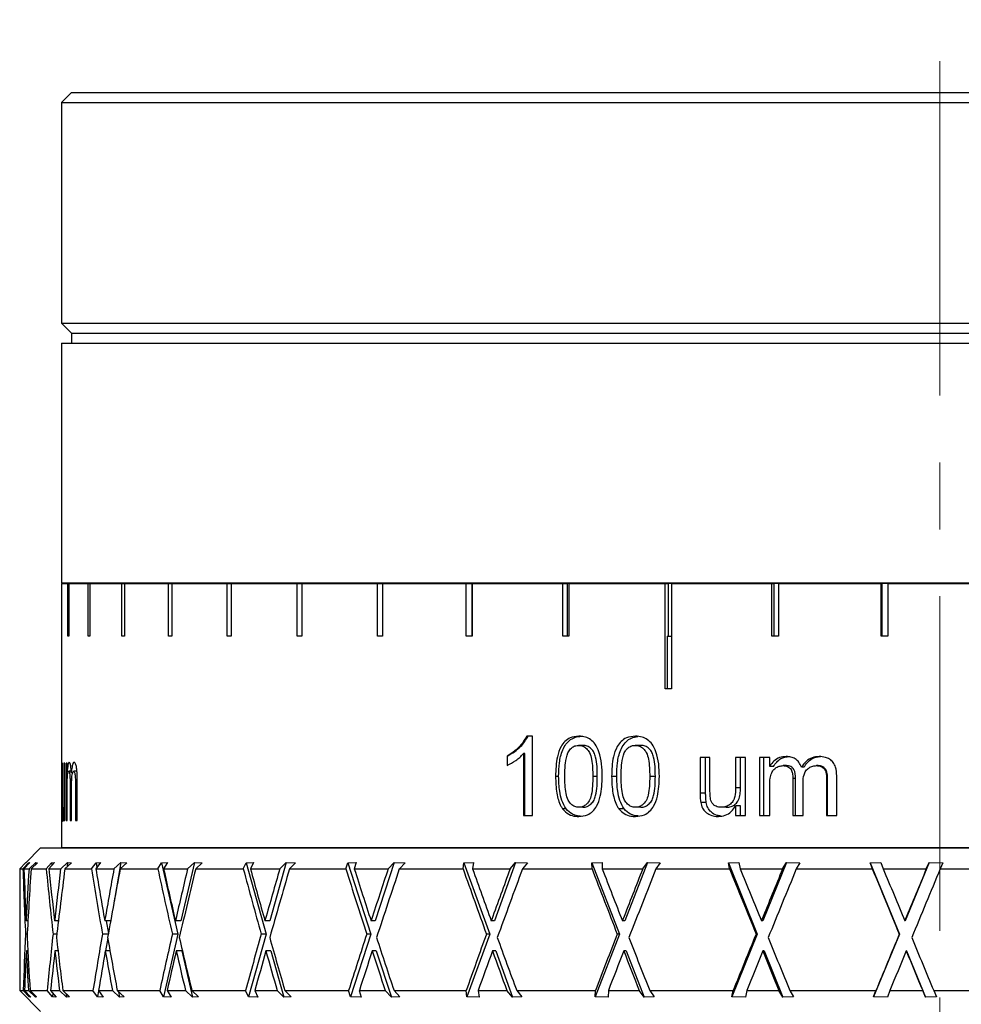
# Model space of a CAD drawing. Header units: inches. Extents: x 1.1 to 18.8, y 2.6 to 15.5.
# Tile 10 of 12: x 16.1 to 17.5, y 8.7 to 10.2. Entities that reach past the tile are written whole.
import ezdxf

# ---------------------------------------------------------------- set-up
doc = ezdxf.new("R2010")
doc.units = ezdxf.units.IN
doc.header["$MEASUREMENT"] = 0
doc.linetypes.add('CENTERX2', pattern=[0.8, 0.5, -0.1, 0.1, -0.1])
doc.layers.add('SLD-0', color=7, linetype='Continuous')

msp = doc.modelspace()

# ---------------------------------------------------------------- linework, layer by layer
at = {"color": 7, "linetype": 'Continuous', "lineweight": 25}
for p, q in [((16.1381, 10.0588), (16.1231, 10.0438)), ((16.1381, 10.0588), (18.7331, 10.0588)), ((16.1231, 10.0438), (16.1231, 9.7138)), ((16.1231, 10.0438), (18.7481, 10.0438)), ((16.1231, 9.7138), (16.1381, 9.6988)), ((16.1231, 9.7138), (18.7481, 9.7138)), ((16.1381, 9.6988), (16.1381, 9.6838)), ((16.1381, 9.6988), (18.7331, 9.6988)), ((16.1231, 9.6838), (16.1231, 9.3258)), ((16.1231, 9.6838), (18.7481, 9.6838)), ((16.1231, 9.3258), (18.7481, 9.3258)), ((16.1231, 9.3248), (16.1231, 9.1673)), ((16.1231, 9.3248), (16.1328, 9.3248)), ((16.1328, 9.246), (16.1328, 9.3248)), ((16.1328, 9.3248), (16.1341, 9.3248)), ((16.1341, 9.3248), (16.1341, 9.246)), ((16.1341, 9.3248), (16.1631, 9.3248)), ((16.1631, 9.246), (16.1631, 9.3248)), ((16.1631, 9.3248), (16.1656, 9.3248)), ((16.1656, 9.3248), (16.1656, 9.246)), ((16.1656, 9.3248), (16.2135, 9.3248)), ((16.2135, 9.246), (16.2135, 9.3248)), ((16.2135, 9.3248), (16.2171, 9.3248)), ((16.2171, 9.3248), (16.2171, 9.246)), ((16.2171, 9.3248), (16.2831, 9.3248)), ((16.2794, 9.3258), (16.2794, 9.3248)), ((16.2831, 9.246), (16.2831, 9.3248)), ((16.2831, 9.3248), (16.2879, 9.3248)), ((16.2879, 9.3248), (16.2879, 9.246)), ((16.2879, 9.3248), (16.3709, 9.3248)), ((16.3709, 9.246), (16.3709, 9.3248)), ((16.3709, 9.3248), (16.3767, 9.3248)), ((16.3767, 9.3248), (16.3767, 9.246)), ((16.3767, 9.3248), (16.4754, 9.3248)), ((16.4754, 9.246), (16.4754, 9.3248)), ((16.4754, 9.3248), (16.4823, 9.3248)), ((16.4823, 9.3248), (16.4823, 9.246)), ((16.4823, 9.3248), (16.5952, 9.3248)), ((16.5952, 9.246), (16.5952, 9.3248)), ((16.5952, 9.3248), (16.6029, 9.3248)), ((16.6029, 9.3248), (16.6029, 9.246)), ((16.6029, 9.3248), (16.7281, 9.3248)), ((16.7281, 9.246), (16.7281, 9.3248)), ((16.7281, 9.3248), (16.7362, 9.3248)), ((16.7362, 9.3248), (16.7362, 9.246)), ((16.7366, 9.3248), (16.7362, 9.3248)), ((16.7366, 9.3248), (16.7366, 9.246)), ((16.7366, 9.3248), (16.8723, 9.3248)), ((16.8723, 9.246), (16.8723, 9.3248)), ((16.8723, 9.3248), (16.8786, 9.3248)), ((16.8786, 9.3248), (16.8786, 9.246)), ((16.8813, 9.3248), (16.8786, 9.3248)), ((16.8813, 9.3248), (16.8813, 9.246)), ((16.8813, 9.3248), (17.0253, 9.3248)), ((17.0253, 9.1673), (17.0253, 9.3248)), ((17.0253, 9.3248), (17.0299, 9.3248)), ((17.0299, 9.3248), (17.0299, 9.246)), ((17.0348, 9.3248), (17.0299, 9.3248)), ((17.0348, 9.3248), (17.0348, 9.1673)), ((17.0348, 9.3248), (17.1848, 9.3248)), ((17.1848, 9.246), (17.1848, 9.3248)), ((17.1848, 9.3248), (17.1876, 9.3248)), ((17.1876, 9.3248), (17.1876, 9.246)), ((17.1946, 9.3248), (17.1876, 9.3248)), ((17.1946, 9.3248), (17.1946, 9.246)), ((17.1946, 9.3248), (17.3482, 9.3248)), ((17.3482, 9.246), (17.3482, 9.3248)), ((17.3482, 9.3248), (17.3492, 9.3248)), ((17.3492, 9.3248), (17.3492, 9.246)), ((17.3582, 9.3248), (17.3492, 9.3248)), ((17.3582, 9.3248), (17.3582, 9.246)), ((17.3582, 9.3248), (17.513, 9.3248)), ((16.1341, 9.246), (16.1328, 9.246)), ((16.1656, 9.246), (16.1631, 9.246)), ((16.2171, 9.246), (16.2135, 9.246)), ((16.2879, 9.246), (16.2831, 9.246)), ((16.3767, 9.246), (16.3709, 9.246)), ((16.4823, 9.246), (16.4754, 9.246)), ((16.6029, 9.246), (16.5952, 9.246)), ((16.7366, 9.246), (16.7281, 9.246)), ((16.8813, 9.246), (16.8723, 9.246)), ((17.0284, 9.246), (17.0284, 9.1673)), ((17.0284, 9.246), (17.0348, 9.246)), ((17.1946, 9.246), (17.1848, 9.246)), ((17.3582, 9.246), (17.3482, 9.246)), ((16.1231, 9.1673), (16.1231, 8.9298)), ((16.1231, 9.1673), (16.1231, 9.1673)), ((17.0348, 9.1673), (17.0253, 9.1673)), ((16.8272, 9.0964), (16.8184, 9.0964)), ((16.8272, 8.9779), (16.8272, 9.0964)), ((16.9021, 9.0827), (16.896, 9.0827)), ((16.9888, 9.0827), (16.9806, 9.0827)), ((16.8136, 9.0703), (16.8136, 8.9779)), ((16.8156, 9.0703), (16.8136, 9.0703)), ((16.8156, 8.9779), (16.8156, 9.0703)), ((16.1244, 9.0561), (16.1238, 9.0561)), ((16.1238, 9.0561), (16.1238, 9.0033)), ((16.1244, 9.0095), (16.1244, 9.0561)), ((16.1279, 9.0561), (16.1267, 9.0561)), ((16.1267, 9.0561), (16.1267, 9.0111)), ((16.1279, 8.9704), (16.1279, 9.0561)), ((16.1315, 9.0561), (16.1299, 9.0561)), ((16.1299, 9.0561), (16.1299, 8.9704)), ((16.1315, 9.0427), (16.1315, 9.0561)), ((16.7892, 9.0668), (16.7892, 9.0528)), ((16.7896, 9.0668), (16.7892, 9.0668)), ((16.7896, 9.0528), (16.7896, 9.0668)), ((17.0922, 9.0645), (17.0776, 9.0645)), ((17.0776, 9.0645), (17.0776, 9.0111)), ((17.0858, 9.0111), (17.0858, 9.0645)), ((17.0922, 9.0174), (17.0922, 9.0645)), ((17.1454, 9.0645), (17.1306, 9.0645)), ((17.1306, 9.0645), (17.1306, 9.019)), ((17.1378, 9.019), (17.1378, 9.0645)), ((17.1454, 8.9779), (17.1454, 9.0645)), ((17.1815, 9.0645), (17.1665, 9.0645)), ((17.1665, 9.0645), (17.1665, 8.9779)), ((17.1726, 8.9779), (17.1726, 9.0645)), ((17.1815, 9.051), (17.1815, 9.0645)), ((16.1331, 9.0427), (16.1315, 9.0427)), ((16.1376, 9.044), (16.134, 9.044)), ((16.1398, 9.0417), (16.1378, 9.0417)), ((16.1461, 9.044), (16.1413, 9.044)), ((17.1871, 9.051), (17.1815, 9.051)), ((17.2065, 9.0524), (17.2016, 9.0524)), ((17.2325, 9.05), (17.2289, 9.05)), ((17.254, 9.0524), (17.2516, 9.0524)), ((16.1359, 9.025), (16.1359, 8.9704)), ((16.1382, 9.025), (16.1359, 9.025)), ((16.1467, 8.9704), (16.1467, 9.0289)), ((16.8661, 9.0364), (16.8615, 9.0364)), ((16.9239, 9.0364), (16.9171, 9.0364)), ((16.9528, 9.0364), (16.9453, 9.0364)), ((17.0106, 9.0364), (17.0022, 9.0364)), ((17.2161, 9.0331), (17.2161, 8.9779)), ((17.2203, 9.0331), (17.2161, 9.0331)), ((17.2203, 8.9779), (17.2203, 9.0331)), ((17.2313, 8.9779), (17.2313, 9.0273)), ((17.2664, 9.0315), (17.2664, 8.9779)), ((17.268, 9.0315), (17.2664, 9.0315)), ((17.268, 8.9779), (17.268, 9.0315)), ((17.2818, 8.9779), (17.2818, 9.0371)), ((16.1279, 9.0111), (16.1267, 9.0111)), ((16.1315, 8.9704), (16.1315, 9.014)), ((16.1381, 8.9704), (16.1381, 9.0193)), ((16.1439, 9.0234), (16.1439, 8.9704)), ((16.1467, 9.0234), (16.1439, 9.0234)), ((17.0858, 9.0111), (17.0776, 9.0111)), ((17.1378, 9.019), (17.1306, 9.019)), ((17.1815, 8.9779), (17.1815, 9.022)), ((16.1244, 9.0033), (16.1238, 9.0033)), ((17.0866, 8.9975), (17.0784, 8.9975)), ((16.1279, 8.9824), (16.1253, 8.9824)), ((16.1267, 8.9844), (16.1267, 8.9704)), ((16.1279, 8.9844), (16.1267, 8.9844)), ((16.8771, 8.9878), (16.872, 8.9878)), ((16.9023, 8.9901), (16.8962, 8.9901)), ((16.9638, 8.9878), (16.956, 8.9878)), ((16.989, 8.9901), (16.9808, 8.9901)), ((17.1166, 8.9901), (17.1089, 8.9901)), ((17.1306, 8.9921), (17.1306, 8.9779)), ((17.1378, 8.9921), (17.1306, 8.9921)), ((17.1378, 8.9779), (17.1378, 8.9921)), ((16.1267, 8.9704), (16.1279, 8.9704)), ((16.1299, 8.9704), (16.1315, 8.9704)), ((16.1359, 8.9704), (16.1381, 8.9704)), ((16.1439, 8.9704), (16.1467, 8.9704)), ((16.8136, 8.9779), (16.8272, 8.9779)), ((17.1306, 8.9779), (17.1454, 8.9779)), ((17.1665, 8.9779), (17.1815, 8.9779)), ((17.2161, 8.9779), (17.2313, 8.9779)), ((17.2664, 8.9779), (17.2818, 8.9779)), ((16.0919, 8.9293), (16.0696, 8.9071)), ((16.0919, 8.9293), (18.7794, 8.9293)), ((16.1231, 8.9298), (18.7481, 8.9298)), ((16.1881, 8.9298), (16.1881, 8.9293)), ((16.0695, 8.9069), (16.0606, 8.898)), ((16.0654, 8.898), (16.074, 8.907)), ((16.076, 8.9075), (16.0669, 8.898)), ((16.0697, 8.907), (16.0695, 8.9069)), ((16.074, 8.907), (16.076, 8.9075)), ((16.074, 8.907), (16.0741, 8.9056)), ((16.0746, 8.898), (16.0846, 8.9076)), ((16.087, 8.9069), (16.0777, 8.898)), ((16.0846, 8.9076), (16.0844, 8.9044)), ((16.0846, 8.9076), (16.087, 8.9069)), ((16.1003, 8.898), (16.108, 8.907)), ((16.1125, 8.9075), (16.1043, 8.898)), ((16.108, 8.907), (16.1125, 8.9075)), ((16.108, 8.907), (16.1085, 8.9029)), ((16.1219, 8.898), (16.1322, 8.9076)), ((16.1378, 8.9069), (16.1281, 8.898)), ((16.1322, 8.9076), (16.1315, 8.9011)), ((16.1322, 8.9076), (16.1378, 8.9069)), ((16.168, 8.898), (16.1747, 8.907)), ((16.1816, 8.9075), (16.1745, 8.898)), ((16.1747, 8.907), (16.1816, 8.9075)), ((16.1747, 8.907), (16.176, 8.9)), ((16.2015, 8.898), (16.2119, 8.9076)), ((16.2119, 8.9076), (16.2018, 8.8493)), ((16.2205, 8.9069), (16.2108, 8.898)), ((16.2119, 8.9076), (16.2205, 8.9069)), ((16.267, 8.898), (16.2725, 8.907)), ((16.2725, 8.907), (16.2815, 8.9075)), ((16.2725, 8.907), (16.2971, 8.8005)), ((16.2815, 8.9075), (16.2757, 8.898)), ((16.3218, 8.9076), (16.3016, 8.8204)), ((16.3116, 8.898), (16.3218, 8.9076)), ((16.3218, 8.9076), (16.3332, 8.9069)), ((16.3332, 8.9069), (16.3237, 8.898)), ((16.3947, 8.898), (16.3989, 8.907)), ((16.3989, 8.907), (16.4099, 8.9075)), ((16.3989, 8.907), (16.4289, 8.8005)), ((16.4099, 8.9075), (16.4055, 8.898)), ((16.459, 8.9076), (16.4345, 8.8204)), ((16.4493, 8.898), (16.459, 8.9076)), ((16.459, 8.9076), (16.473, 8.9069)), ((16.473, 8.9069), (16.4639, 8.898)), ((16.5481, 8.898), (16.5508, 8.907)), ((16.5508, 8.907), (16.5635, 8.9075)), ((16.5508, 8.907), (16.5855, 8.8005)), ((16.5635, 8.9075), (16.5607, 8.898)), ((16.6203, 8.9076), (16.5919, 8.8204)), ((16.6113, 8.898), (16.6203, 8.9076)), ((16.6203, 8.9076), (16.6365, 8.9069)), ((16.6365, 8.9069), (16.628, 8.898)), ((16.7233, 8.898), (16.7245, 8.907)), ((16.7245, 8.907), (16.7387, 8.9075)), ((16.7245, 8.907), (16.763, 8.8005)), ((16.7387, 8.9075), (16.7374, 8.898)), ((16.8017, 8.9076), (16.7702, 8.8204)), ((16.7936, 8.898), (16.8017, 8.9076)), ((16.8017, 8.9076), (16.8196, 8.9069)), ((16.8196, 8.9069), (16.812, 8.898)), ((16.9157, 8.907), (16.9309, 8.9075)), ((16.9161, 8.898), (16.9157, 8.907)), ((16.9157, 8.907), (16.9571, 8.8005)), ((16.9309, 8.9075), (16.9313, 8.898)), ((16.9987, 8.9076), (16.9648, 8.8204)), ((16.9917, 8.898), (16.9987, 8.9076)), ((16.9987, 8.9076), (17.018, 8.9069)), ((17.018, 8.9069), (17.0114, 8.898)), ((17.1197, 8.907), (17.1356, 8.9075)), ((17.1216, 8.898), (17.1197, 8.907)), ((17.1197, 8.907), (17.163, 8.8005)), ((17.1356, 8.9075), (17.1376, 8.898)), ((17.2065, 8.9076), (17.171, 8.8204)), ((17.2007, 8.898), (17.2065, 8.9076)), ((17.2065, 8.9076), (17.2266, 8.9069)), ((17.2266, 8.9069), (17.2213, 8.898)), ((17.3315, 8.907), (17.3477, 8.9075)), ((17.3349, 8.898), (17.3315, 8.907)), ((17.3315, 8.907), (17.3756, 8.8005)), ((17.3477, 8.9075), (17.3513, 8.898)), ((17.4199, 8.9076), (17.3838, 8.8204)), ((17.4156, 8.898), (17.4199, 8.9076)), ((17.4199, 8.9076), (17.4404, 8.9069)), ((17.4404, 8.9069), (17.4364, 8.898)), ((16.0606, 8.898), (16.0654, 8.898)), ((16.0606, 8.8962), (16.0606, 8.7161)), ((16.0669, 8.898), (16.0746, 8.898)), ((16.0777, 8.898), (16.1003, 8.898)), ((16.1043, 8.898), (16.1219, 8.898)), ((16.1281, 8.898), (16.168, 8.898)), ((16.1745, 8.898), (16.2015, 8.898)), ((16.2108, 8.898), (16.267, 8.898)), ((16.2757, 8.898), (16.3116, 8.898)), ((16.3237, 8.898), (16.3947, 8.898)), ((16.4055, 8.898), (16.4493, 8.898)), ((16.4639, 8.898), (16.5481, 8.898)), ((16.5607, 8.898), (16.6113, 8.898)), ((16.628, 8.898), (16.7233, 8.898)), ((16.7374, 8.898), (16.7936, 8.898)), ((16.812, 8.898), (16.9161, 8.898)), ((16.9313, 8.898), (16.9917, 8.898)), ((17.0114, 8.898), (17.1216, 8.898)), ((17.1376, 8.898), (17.2007, 8.898)), ((17.2213, 8.898), (17.3349, 8.898)), ((17.3513, 8.898), (17.4156, 8.898)), ((17.4364, 8.898), (17.5506, 8.898)), ((16.0705, 8.8223), (16.0704, 8.8204)), ((16.073, 8.8204), (16.0704, 8.8204)), ((16.1129, 8.8223), (16.1127, 8.8204)), ((16.1185, 8.8204), (16.1127, 8.8204)), ((16.1179, 8.8204), (16.1182, 8.8174)), ((16.188, 8.8223), (16.1877, 8.8204)), ((16.1965, 8.8204), (16.1877, 8.8204)), ((16.1898, 8.8204), (16.1931, 8.8014)), ((16.2938, 8.8223), (16.2933, 8.8204)), ((16.3016, 8.8204), (16.2933, 8.8204)), ((16.4277, 8.8223), (16.4271, 8.8204)), ((16.4345, 8.8204), (16.4271, 8.8204)), ((16.5864, 8.8223), (16.5858, 8.8204)), ((16.5919, 8.8204), (16.5858, 8.8204)), ((16.766, 8.8223), (16.7653, 8.8204)), ((16.7702, 8.8204), (16.7653, 8.8204)), ((16.9621, 8.8223), (16.9614, 8.8204)), ((16.9648, 8.8204), (16.9614, 8.8204)), ((17.1699, 8.8223), (17.1691, 8.8204)), ((17.171, 8.8204), (17.1691, 8.8204)), ((17.3842, 8.8223), (17.3834, 8.8204)), ((17.3838, 8.8204), (17.3834, 8.8204)), ((16.0719, 8.8005), (16.0694, 8.8005)), ((16.1162, 8.8005), (16.1105, 8.8005)), ((16.193, 8.8005), (16.1842, 8.8005)), ((16.1922, 8.7944), (16.1889, 8.7754)), ((16.2971, 8.8005), (16.2755, 8.7069)), ((16.2971, 8.8005), (16.2888, 8.8005)), ((16.4289, 8.8005), (16.4025, 8.7069)), ((16.4289, 8.8005), (16.4216, 8.8005)), ((16.5855, 8.8005), (16.555, 8.7069)), ((16.5855, 8.8005), (16.5793, 8.8005)), ((16.763, 8.8005), (16.7291, 8.7069)), ((16.763, 8.8005), (16.7582, 8.8005)), ((16.9571, 8.8005), (16.9207, 8.7069)), ((16.9571, 8.8005), (16.9537, 8.8005)), ((17.163, 8.8005), (17.1249, 8.7069)), ((17.163, 8.8005), (17.1611, 8.8005)), ((17.3756, 8.8005), (17.3368, 8.7069)), ((17.3756, 8.8005), (17.3752, 8.8005)), ((16.0727, 8.7754), (16.0706, 8.7754)), ((16.1179, 8.7754), (16.1133, 8.7754)), ((16.1176, 8.7783), (16.1173, 8.7754)), ((16.1956, 8.7754), (16.1886, 8.7754)), ((16.3029, 8.7754), (16.2945, 8.7754)), ((16.3029, 8.7754), (16.3188, 8.7064)), ((16.4359, 8.7754), (16.4286, 8.7754)), ((16.4359, 8.7754), (16.4554, 8.7064)), ((16.5936, 8.7754), (16.5875, 8.7754)), ((16.5936, 8.7754), (16.6161, 8.7064)), ((16.7721, 8.7754), (16.7672, 8.7754)), ((16.7721, 8.7754), (16.7971, 8.7064)), ((16.9669, 8.7754), (16.9634, 8.7754)), ((16.9669, 8.7754), (16.9937, 8.7064)), ((17.1732, 8.7754), (17.1712, 8.7754)), ((17.1732, 8.7754), (17.2012, 8.7064)), ((17.386, 8.7754), (17.3856, 8.7754)), ((17.386, 8.7754), (17.4145, 8.7064)), ((16.0606, 8.7161), (16.0919, 8.6848)), ((16.0606, 8.7161), (16.0659, 8.7161)), ((16.0747, 8.7069), (16.0659, 8.7161)), ((16.0679, 8.7161), (16.0771, 8.7063)), ((16.0679, 8.7161), (16.0738, 8.7161)), ((16.084, 8.7064), (16.0738, 8.7161)), ((16.0762, 8.7161), (16.0859, 8.7068)), ((16.0762, 8.7161), (16.1016, 8.7161)), ((16.1095, 8.7069), (16.1016, 8.7161)), ((16.1068, 8.7161), (16.1151, 8.7063)), ((16.1068, 8.7161), (16.1203, 8.7161)), ((16.1308, 8.7064), (16.1203, 8.7161)), ((16.1252, 8.7161), (16.1352, 8.7068)), ((16.1252, 8.7161), (16.1701, 8.7161)), ((16.177, 8.7069), (16.1701, 8.7161)), ((16.1785, 8.7159), (16.177, 8.7069)), ((16.1784, 8.7161), (16.1856, 8.7063)), ((16.1784, 8.7161), (16.1991, 8.7161)), ((16.2097, 8.7064), (16.1991, 8.7161)), ((16.2064, 8.7161), (16.2165, 8.7068)), ((16.2064, 8.7161), (16.2699, 8.7161)), ((16.2755, 8.7069), (16.2699, 8.7161)), ((16.281, 8.7161), (16.2869, 8.7063)), ((16.281, 8.7161), (16.3085, 8.7161)), ((16.3188, 8.7064), (16.3085, 8.7161)), ((16.3179, 8.7161), (16.3278, 8.7068)), ((16.3179, 8.7161), (16.3983, 8.7161)), ((16.4025, 8.7069), (16.3983, 8.7161)), ((16.412, 8.7161), (16.4165, 8.7063)), ((16.412, 8.7161), (16.4455, 8.7161)), ((16.4554, 8.7064), (16.4455, 8.7161)), ((16.457, 8.7161), (16.4664, 8.7068)), ((16.457, 8.7161), (16.5522, 8.7161)), ((16.555, 8.7069), (16.5522, 8.7161)), ((16.5682, 8.7161), (16.5711, 8.7063)), ((16.5682, 8.7161), (16.607, 8.7161)), ((16.6161, 8.7064), (16.607, 8.7161)), ((16.6201, 8.7161), (16.6289, 8.7068)), ((16.6201, 8.7161), (16.7279, 8.7161)), ((16.7291, 8.7069), (16.7279, 8.7161)), ((16.7458, 8.7161), (16.7471, 8.7063)), ((16.7458, 8.7161), (16.7888, 8.7161)), ((16.7971, 8.7064), (16.7888, 8.7161)), ((16.8034, 8.7161), (16.8113, 8.7068)), ((16.8034, 8.7161), (16.9211, 8.7161)), ((16.9207, 8.7069), (16.9211, 8.7161)), ((16.9404, 8.7161), (16.94, 8.7063)), ((16.9404, 8.7161), (16.9866, 8.7161)), ((16.9937, 8.7064), (16.9866, 8.7161)), ((17.0022, 8.7161), (17.009, 8.7068)), ((17.0022, 8.7161), (17.1269, 8.7161)), ((17.1249, 8.7069), (17.1269, 8.7161)), ((17.1472, 8.7161), (17.1451, 8.7063)), ((17.1472, 8.7161), (17.1954, 8.7161)), ((17.2012, 8.7064), (17.1954, 8.7161)), ((17.2116, 8.7161), (17.2172, 8.7068)), ((17.2116, 8.7161), (17.3403, 8.7161)), ((17.3368, 8.7069), (17.3403, 8.7161)), ((17.361, 8.7161), (17.3574, 8.7063)), ((17.361, 8.7161), (17.4102, 8.7161)), ((17.4145, 8.7064), (17.4102, 8.7161)), ((17.4266, 8.7161), (17.4308, 8.7068)), ((17.4266, 8.7161), (17.556, 8.7161)), ((16.0748, 8.7088), (16.0747, 8.7069)), ((16.0771, 8.7063), (16.0747, 8.7069)), ((16.0838, 8.7088), (16.084, 8.7064)), ((16.0859, 8.7068), (16.084, 8.7064)), ((16.1101, 8.7122), (16.1095, 8.7069)), ((16.1151, 8.7063), (16.1095, 8.7069)), ((16.1302, 8.7115), (16.1308, 8.7064)), ((16.1352, 8.7068), (16.1308, 8.7064)), ((16.1856, 8.7063), (16.177, 8.7069)), ((16.2083, 8.7144), (16.2097, 8.7064)), ((16.2165, 8.7068), (16.2097, 8.7064)), ((16.2869, 8.7063), (16.2755, 8.7069)), ((16.3278, 8.7068), (16.3188, 8.7064)), ((16.4165, 8.7063), (16.4025, 8.7069)), ((16.4664, 8.7068), (16.4554, 8.7064)), ((16.5711, 8.7063), (16.555, 8.7069)), ((16.6289, 8.7068), (16.6161, 8.7064)), ((16.7471, 8.7063), (16.7291, 8.7069)), ((16.8113, 8.7068), (16.7971, 8.7064)), ((16.94, 8.7063), (16.9207, 8.7069)), ((17.009, 8.7068), (16.9937, 8.7064)), ((17.1451, 8.7063), (17.1249, 8.7069)), ((17.2172, 8.7068), (17.2012, 8.7064)), ((17.3574, 8.7063), (17.3368, 8.7069)), ((17.4308, 8.7068), (17.4145, 8.7064))]:
    msp.add_line(p, q, dxfattribs=at)
for centre, major_axis, ratio, start_param, end_param in [((17.4356, 8.7722), (-0.062, 3.3194), 0.413804, 1.525143, 1.525682), ((17.4356, 8.7787), (-0.1974, 3.3186), 0.410043, 1.510458, 1.539835), ((17.4356, 8.8184), (-0.1974, 3.3186), 0.410043, 1.522416, 1.545812), ((17.4356, 8.8223), (0.1974, 3.3186), 0.410043, 1.572386, 1.595186), ((17.4356, 8.7722), (0.1974, 3.3186), 0.410043, 1.557263, 1.588223), ((17.4356, 8.7787), (-0.4448, 3.315), 0.392489, 1.482238, 1.511615), ((17.4356, 8.8184), (-0.4448, 3.315), 0.392489, 1.494196, 1.517591), ((17.4356, 8.8223), (0.4448, 3.315), 0.392489, 1.600607, 1.623407), ((17.4356, 8.7722), (0.4448, 3.315), 0.392489, 1.585484, 1.616444), ((17.4356, 8.7787), (-0.6676, 3.3107), 0.363089, 1.461766, 1.491143), ((17.4356, 8.8184), (-0.6676, 3.3107), 0.363089, 1.473724, 1.497119), ((17.4356, 8.8223), (0.6676, 3.3107), 0.363089, 1.621079, 1.643879), ((17.4356, 8.7722), (0.6676, 3.3107), 0.363089, 1.605956, 1.636916), ((17.4356, 8.7787), (-0.8593, 3.3078), 0.324517, 1.450747, 1.480124), ((17.4356, 8.8184), (-0.8593, 3.3078), 0.324517, 1.462705, 1.486101), ((17.4356, 8.8223), (0.8593, 3.3078), 0.324517, 1.632097, 1.654898), ((17.4356, 8.7722), (0.8593, 3.3078), 0.324517, 1.616974, 1.647934), ((17.4356, 8.7787), (-1.0182, 3.3073), 0.279401, 1.449044, 1.478421), ((17.4356, 8.8184), (-1.0182, 3.3073), 0.279401, 1.461002, 1.484397), ((17.4356, 8.8223), (1.0182, 3.3073), 0.279401, 1.633801, 1.656601), ((17.4356, 8.7722), (1.0182, 3.3073), 0.279401, 1.618678, 1.649638), ((17.4356, 8.7787), (-1.1454, 3.3091), 0.2299, 1.455441, 1.484818), ((17.4356, 8.8184), (-1.1454, 3.3091), 0.2299, 1.467399, 1.490794), ((17.4356, 8.8223), (1.1454, 3.3091), 0.2299, 1.627403, 1.650204), ((17.4356, 8.7722), (1.1454, 3.3091), 0.2299, 1.612281, 1.643241), ((17.4356, 8.7787), (-1.2428, 3.3122), 0.177602, 1.468306, 1.497684), ((17.4356, 8.8184), (-1.2428, 3.3122), 0.177602, 1.480264, 1.50366), ((17.4356, 8.8223), (1.2428, 3.3122), 0.177602, 1.614538, 1.637338), ((17.4356, 8.7722), (1.2428, 3.3122), 0.177602, 1.599415, 1.630375), ((17.4356, 8.7787), (-1.3125, 3.3156), 0.123605, 1.485957, 1.515334), ((17.4356, 8.8184), (-1.3125, 3.3156), 0.123605, 1.497915, 1.521311), ((17.4356, 8.8223), (1.3125, 3.3156), 0.123605, 1.596887, 1.619688), ((17.4356, 8.7722), (1.3125, 3.3156), 0.123605, 1.581764, 1.612724), ((17.4356, 8.7787), (-1.356, 3.3182), 0.068643, 1.506805, 1.536182), ((17.4356, 8.8184), (-1.356, 3.3182), 0.068643, 1.518763, 1.542158), ((17.4356, 8.8223), (1.356, 3.3182), 0.068643, 1.576039, 1.59884), ((17.4356, 8.7722), (1.356, 3.3182), 0.068643, 1.560917, 1.591876), ((17.4356, 8.7787), (-1.3743, 3.3195), 0.013216, 1.529377, 1.558754), ((17.4356, 8.8184), (-1.3743, 3.3195), 0.013216, 1.541335, 1.56473), ((17.4356, 8.8223), (1.3743, 3.3195), 0.013216, 1.553467, 1.576268), ((17.4356, 8.7722), (1.3743, 3.3195), 0.013216, 1.538345, 1.569305), ((17.4356, 8.8223), (0.1974, 3.3186), 0.410043, 1.601757, 1.627206), ((17.4356, 8.8184), (-0.1974, 3.3186), 0.410043, 1.55337, 1.577236), ((17.4356, 8.8223), (0.4448, 3.315), 0.392489, 1.629978, 1.655427), ((17.4356, 8.8184), (-0.4448, 3.315), 0.392489, 1.525149, 1.549016), ((17.4356, 8.8223), (0.6676, 3.3107), 0.363089, 1.65045, 1.675899), ((17.4356, 8.8184), (-0.6676, 3.3107), 0.363089, 1.504677, 1.528544), ((17.4356, 8.8223), (0.8593, 3.3078), 0.324517, 1.661468, 1.686917), ((17.4356, 8.8184), (-0.8593, 3.3078), 0.324517, 1.493659, 1.517525), ((17.4356, 8.8223), (1.0182, 3.3073), 0.279401, 1.663172, 1.688621), ((17.4356, 8.8184), (-1.0182, 3.3073), 0.279401, 1.491955, 1.515822), ((17.4356, 8.8223), (1.1454, 3.3091), 0.2299, 1.656775, 1.682224), ((17.4356, 8.8184), (-1.1454, 3.3091), 0.2299, 1.498352, 1.522219), ((17.4356, 8.8223), (1.2428, 3.3122), 0.177602, 1.643909, 1.669358), ((17.4356, 8.8184), (-1.2428, 3.3122), 0.177602, 1.511218, 1.535085), ((17.4356, 8.8223), (1.3125, 3.3156), 0.123605, 1.626258, 1.651707), ((17.4356, 8.8184), (-1.3125, 3.3156), 0.123605, 1.528868, 1.552735), ((17.4356, 8.8223), (1.356, 3.3182), 0.068643, 1.605411, 1.63086), ((17.4356, 8.8184), (-1.356, 3.3182), 0.068643, 1.549716, 1.573583), ((17.4356, 8.8223), (1.3743, 3.3195), 0.013216, 1.582839, 1.608288), ((17.4356, 8.8184), (-1.3743, 3.3195), 0.013216, 1.572288, 1.596155), ((17.4356, 8.7722), (0.1974, 3.3186), 0.410043, 1.594199, 1.612086), ((17.4356, 8.7787), (-0.1974, 3.3186), 0.410043, 1.547393, 1.56528), ((17.4356, 8.7722), (0.4448, 3.315), 0.392489, 1.62242, 1.640307), ((17.4356, 8.7787), (-0.4448, 3.315), 0.392489, 1.519173, 1.537059), ((17.4356, 8.7722), (0.6676, 3.3107), 0.363089, 1.642892, 1.660779), ((17.4356, 8.7787), (-0.6676, 3.3107), 0.363089, 1.498701, 1.516587), ((17.4356, 8.7722), (0.8593, 3.3078), 0.324517, 1.65391, 1.671797), ((17.4356, 8.7787), (-0.8593, 3.3078), 0.324517, 1.487682, 1.505569), ((17.4356, 8.7722), (1.0182, 3.3073), 0.279401, 1.655614, 1.673501), ((17.4356, 8.7787), (-1.0182, 3.3073), 0.279401, 1.485978, 1.503865), ((17.4356, 8.7722), (1.1454, 3.3091), 0.2299, 1.649217, 1.667103), ((17.4356, 8.7787), (-1.1454, 3.3091), 0.2299, 1.492376, 1.510263), ((17.4356, 8.7722), (1.2428, 3.3122), 0.177602, 1.636351, 1.654238), ((17.4356, 8.7787), (-1.2428, 3.3122), 0.177602, 1.505241, 1.523128), ((17.4356, 8.7722), (1.3125, 3.3156), 0.123605, 1.618701, 1.636587), ((17.4356, 8.7787), (-1.3125, 3.3156), 0.123605, 1.522892, 1.540779), ((17.4356, 8.7722), (1.356, 3.3182), 0.068643, 1.597853, 1.615739), ((17.4356, 8.7787), (-1.356, 3.3182), 0.068643, 1.54374, 1.561627), ((17.4356, 8.7722), (1.3743, 3.3195), 0.013216, 1.575281, 1.593167), ((17.4356, 8.7787), (-1.3743, 3.3195), 0.013216, 1.566312, 1.584199)]:
    msp.add_ellipse(centre, major_axis=major_axis, ratio=ratio, start_param=start_param, end_param=end_param, dxfattribs=at)
for points, knots in [([(16.8184, 9.0964), (16.8148, 9.0905), (16.8091, 9.0814), (16.7984, 9.0724), (16.7923, 9.0687), (16.7892, 9.0668)], [0, 0, 0, 0, 0.473826, 0.734292, 1, 1, 1, 1]), ([(16.7896, 9.0668), (16.7966, 9.071), (16.8091, 9.0784), (16.8172, 9.0909), (16.8207, 9.0964)], [0, 0, 0, 0, 0.5604274, 1, 1, 1, 1]), ([(16.8962, 9.0964), (16.8917, 9.096), (16.8842, 9.0953), (16.8751, 9.089), (16.8682, 9.0795), (16.8623, 9.0616), (16.8618, 9.0463), (16.8615, 9.0364)], [0, 0, 0, 0, 0.18144, 0.305326, 0.428968, 0.632327, 1, 1, 1, 1]), ([(16.8661, 9.0364), (16.8663, 9.0431), (16.8667, 9.0564), (16.8703, 9.073), (16.8767, 9.0847), (16.8837, 9.0918), (16.8927, 9.0958), (16.8991, 9.0962), (16.9023, 9.0964)], [0, 0, 0, 0, 0.250495, 0.500372, 0.625439, 0.750208, 0.87498, 1, 1, 1, 1]), ([(16.8816, 9.0746), (16.8832, 9.0765), (16.886, 9.08), (16.8913, 9.0824), (16.8946, 9.0826), (16.896, 9.0827)], [0, 0, 0, 0, 0.418277, 0.744718, 1, 1, 1, 1]), ([(16.896, 9.0827), (16.8981, 9.0825), (16.9024, 9.0821), (16.9081, 9.0781), (16.9131, 9.0714), (16.9168, 9.057), (16.917, 9.045), (16.9171, 9.0364)], [0, 0, 0, 0, 0.118473, 0.237972, 0.375856, 0.556555, 1, 1, 1, 1]), ([(16.9312, 9.0364), (16.931, 9.0426), (16.9308, 9.0549), (16.9273, 9.0714), (16.9218, 9.0841), (16.9143, 9.0915), (16.9058, 9.0957), (16.8995, 9.0962), (16.8962, 9.0964)], [0, 0, 0, 0, 0.231423, 0.461254, 0.62644, 0.745353, 0.86371, 1, 1, 1, 1]), ([(16.9239, 9.0364), (16.9238, 9.0412), (16.9237, 9.0509), (16.9222, 9.0629), (16.9192, 9.0721), (16.9149, 9.0778), (16.909, 9.0821), (16.9044, 9.0825), (16.9021, 9.0827)], [0, 0, 0, 0, 0.250523, 0.5008, 0.625865, 0.75074, 0.875367, 1, 1, 1, 1]), ([(16.9808, 9.0964), (16.9762, 9.096), (16.9684, 9.0953), (16.9591, 9.0889), (16.9521, 9.0793), (16.946, 9.0615), (16.9456, 9.0462), (16.9453, 9.0364)], [0, 0, 0, 0, 0.181884, 0.305534, 0.428938, 0.63416, 1, 1, 1, 1]), ([(16.9528, 9.0364), (16.953, 9.0431), (16.9533, 9.0564), (16.957, 9.073), (16.9634, 9.0848), (16.9704, 9.0917), (16.978, 9.0953), (16.9829, 9.0957), (16.9846, 9.0959)], [0, 0, 0, 0, 0.265778, 0.5309, 0.663598, 0.79598, 0.928365, 1, 1, 1, 1]), ([(16.9659, 9.0746), (16.9668, 9.0758), (16.969, 9.0786), (16.9736, 9.0817), (16.978, 9.0827), (16.9803, 9.0827), (16.9806, 9.0827)], [0, 0, 0, 0, 0.246006, 0.601169, 0.936607, 1, 1, 1, 1]), ([(16.9806, 9.0827), (16.9828, 9.0825), (16.9871, 9.0821), (16.993, 9.0781), (16.998, 9.0715), (17.0019, 9.0571), (17.0021, 9.045), (17.0022, 9.0364)], [0, 0, 0, 0, 0.117618, 0.23625, 0.374294, 0.554766, 1, 1, 1, 1]), ([(17.0166, 9.0364), (17.0165, 9.0426), (17.0162, 9.0549), (17.0126, 9.0714), (17.007, 9.0841), (16.9993, 9.0915), (16.9906, 9.0957), (16.9842, 9.0962), (16.9808, 9.0964)], [0, 0, 0, 0, 0.23175, 0.461916, 0.6276, 0.746476, 0.864804, 1, 1, 1, 1]), ([(17.0106, 9.0364), (17.0105, 9.0412), (17.0104, 9.0509), (17.0089, 9.0629), (17.0059, 9.0721), (17.0016, 9.0778), (16.9957, 9.0821), (16.9911, 9.0825), (16.9888, 9.0827)], [0, 0, 0, 0, 0.250523, 0.5008, 0.625865, 0.75074, 0.875367, 1, 1, 1, 1]), ([(16.7892, 9.0528), (16.7935, 9.0551), (16.8, 9.0586), (16.8081, 9.0646), (16.8117, 9.0684), (16.8136, 9.0703)], [0, 0, 0, 0, 0.491701, 0.744371, 1, 1, 1, 1]), ([(16.8753, 9.0364), (16.8754, 9.0397), (16.8754, 9.0463), (16.8764, 9.0581), (16.8781, 9.068), (16.8811, 9.0736), (16.8816, 9.0746)], [0, 0, 0, 0, 0.2512511, 0.5026827, 0.9090483, 1, 1, 1, 1]), ([(16.9594, 9.0364), (16.9595, 9.0397), (16.9595, 9.0463), (16.9606, 9.0581), (16.9622, 9.068), (16.9653, 9.0736), (16.9659, 9.0746)], [0, 0, 0, 0, 0.251336, 0.50285, 0.910934, 1, 1, 1, 1]), ([(16.1345, 9.0576), (16.1341, 9.0573), (16.1333, 9.0566), (16.1323, 9.0512), (16.1318, 9.046), (16.1315, 9.043), (16.1315, 9.0427)], [0, 0, 0, 0, 0.327127, 0.6572, 0.961823, 1, 1, 1, 1]), ([(16.1378, 9.0417), (16.1376, 9.0443), (16.1373, 9.0492), (16.1365, 9.0543), (16.1355, 9.0572), (16.1349, 9.0574), (16.1345, 9.0576)], [0, 0, 0, 0, 0.2834308, 0.5185353, 0.7537872, 1, 1, 1, 1]), ([(16.1419, 9.0576), (16.1414, 9.0572), (16.1402, 9.0566), (16.1387, 9.0505), (16.1381, 9.0447), (16.1378, 9.0417)], [0, 0, 0, 0, 0.324218, 0.65148, 1, 1, 1, 1]), ([(16.1467, 9.0289), (16.1466, 9.0334), (16.1465, 9.0403), (16.1458, 9.0488), (16.1448, 9.0538), (16.1434, 9.057), (16.1425, 9.0574), (16.1419, 9.0576)], [0, 0, 0, 0, 0.297622, 0.463018, 0.62927, 0.784172, 1, 1, 1, 1]), ([(17.206, 9.066), (17.2027, 9.0657), (17.1961, 9.0651), (17.1877, 9.0596), (17.1834, 9.0543), (17.1817, 9.0513), (17.1815, 9.051)], [0, 0, 0, 0, 0.327452, 0.657856, 0.962667, 1, 1, 1, 1]), ([(17.1871, 9.051), (17.1886, 9.0533), (17.1916, 9.058), (17.1994, 9.0645), (17.2064, 9.0654), (17.2106, 9.066)], [0, 0, 0, 0, 0.28095, 0.561784, 1, 1, 1, 1]), ([(17.2289, 9.05), (17.2278, 9.0526), (17.2258, 9.0576), (17.22, 9.0628), (17.2133, 9.0656), (17.2085, 9.0659), (17.206, 9.066)], [0, 0, 0, 0, 0.283231, 0.518384, 0.753679, 1, 1, 1, 1]), ([(17.2553, 9.066), (17.2518, 9.0657), (17.2447, 9.065), (17.2354, 9.0589), (17.2311, 9.053), (17.2289, 9.05)], [0, 0, 0, 0, 0.324659, 0.652372, 1, 1, 1, 1]), ([(17.2325, 9.05), (17.2361, 9.0549), (17.2425, 9.0639), (17.2529, 9.0654), (17.2575, 9.066)], [0, 0, 0, 0, 0.560019, 1, 1, 1, 1]), ([(17.2818, 9.0371), (17.2815, 9.0416), (17.2811, 9.0486), (17.2769, 9.0572), (17.2715, 9.0623), (17.264, 9.0655), (17.2585, 9.0658), (17.2553, 9.066)], [0, 0, 0, 0, 0.297358, 0.462712, 0.628917, 0.783872, 1, 1, 1, 1]), ([(16.1315, 9.014), (16.1315, 9.0178), (16.1316, 9.0244), (16.1318, 9.033), (16.1322, 9.0388), (16.1328, 9.0422), (16.1334, 9.0439), (16.1338, 9.044), (16.134, 9.044)], [0, 0, 0, 0, 0.276433, 0.484041, 0.629371, 0.775296, 0.921168, 1, 1, 1, 1]), ([(16.134, 9.044), (16.1343, 9.0439), (16.1347, 9.0436), (16.1353, 9.0411), (16.1356, 9.0376), (16.1359, 9.0322), (16.1359, 9.0276), (16.1359, 9.025)], [0, 0, 0, 0, 0.2450965, 0.3762651, 0.5073686, 0.7146037, 1, 1, 1, 1]), ([(16.1381, 9.0193), (16.1382, 9.0231), (16.1382, 9.0291), (16.1387, 9.0367), (16.1395, 9.0411), (16.1404, 9.0437), (16.141, 9.0439), (16.1413, 9.044)], [0, 0, 0, 0, 0.317493, 0.494921, 0.673611, 0.842371, 1, 1, 1, 1]), ([(16.1413, 9.044), (16.1416, 9.0439), (16.1422, 9.0436), (16.1429, 9.0413), (16.1435, 9.0382), (16.1439, 9.0322), (16.1439, 9.0271), (16.1439, 9.0234)], [0, 0, 0, 0, 0.1862545, 0.3482123, 0.4825192, 0.6169661, 1, 1, 1, 1]), ([(17.1815, 9.022), (17.1816, 9.0258), (17.1817, 9.0326), (17.1838, 9.0412), (17.1876, 9.047), (17.1926, 9.0505), (17.1975, 9.0522), (17.2006, 9.0523), (17.2016, 9.0524)], [0, 0, 0, 0, 0.276354, 0.483818, 0.629136, 0.775047, 0.920948, 1, 1, 1, 1]), ([(17.2016, 9.0524), (17.2039, 9.0522), (17.2074, 9.0519), (17.2114, 9.0494), (17.214, 9.0459), (17.2159, 9.0403), (17.216, 9.0358), (17.2161, 9.0331)], [0, 0, 0, 0, 0.2454756, 0.3767026, 0.5078623, 0.7151564, 1, 1, 1, 1]), ([(17.2203, 9.0331), (17.2201, 9.0379), (17.2198, 9.0438), (17.2158, 9.0494), (17.212, 9.0519), (17.2087, 9.0522), (17.2065, 9.0524)], [0, 0, 0, 0, 0.498516, 0.624134, 0.749636, 1, 1, 1, 1]), ([(17.2313, 9.0273), (17.2315, 9.0312), (17.2318, 9.0373), (17.2353, 9.0449), (17.24, 9.0493), (17.2457, 9.052), (17.2497, 9.0522), (17.2516, 9.0524)], [0, 0, 0, 0, 0.3173469, 0.4946987, 0.6733086, 0.8420875, 1, 1, 1, 1]), ([(17.2516, 9.0524), (17.2534, 9.0522), (17.2568, 9.052), (17.261, 9.0496), (17.264, 9.0465), (17.2664, 9.0404), (17.2664, 9.0353), (17.2664, 9.0315)], [0, 0, 0, 0, 0.186159, 0.34825, 0.482565, 0.617028, 1, 1, 1, 1]), ([(17.268, 9.0315), (17.268, 9.0339), (17.2679, 9.0388), (17.2668, 9.045), (17.2637, 9.0488), (17.2599, 9.0517), (17.2563, 9.0521), (17.254, 9.0524)], [0, 0, 0, 0, 0.251059, 0.500631, 0.625759, 0.7511, 1, 1, 1, 1]), ([(16.8615, 9.0364), (16.8616, 9.0321), (16.8617, 9.0236), (16.8635, 9.0085), (16.8668, 8.996), (16.8712, 8.9891), (16.872, 8.9878)], [0, 0, 0, 0, 0.25117, 0.502666, 0.905052, 1, 1, 1, 1]), ([(16.8771, 8.9878), (16.8748, 8.9919), (16.8702, 9.0001), (16.8668, 9.0168), (16.8664, 9.0289), (16.8661, 9.0364)], [0, 0, 0, 0, 0.279562, 0.559688, 1, 1, 1, 1]), ([(16.8962, 8.9901), (16.8941, 8.9903), (16.8899, 8.9907), (16.8843, 8.9948), (16.8793, 9.0013), (16.8757, 9.0158), (16.8755, 9.0278), (16.8753, 9.0364)], [0, 0, 0, 0, 0.1172341, 0.2354115, 0.374451, 0.5545953, 1, 1, 1, 1]), ([(16.8962, 8.9764), (16.9006, 8.9768), (16.9082, 8.9775), (16.9173, 8.9837), (16.9243, 8.9931), (16.9304, 9.0109), (16.9309, 9.0263), (16.9312, 9.0364)], [0, 0, 0, 0, 0.180465, 0.30365, 0.426695, 0.626205, 1, 1, 1, 1]), ([(16.9171, 9.0364), (16.9171, 9.0316), (16.9169, 9.0221), (16.9155, 9.0098), (16.9122, 8.9996), (16.907, 8.9937), (16.9013, 8.9905), (16.8978, 8.9902), (16.8962, 8.9901)], [0, 0, 0, 0, 0.25141, 0.491015, 0.644955, 0.800758, 0.906876, 1, 1, 1, 1]), ([(16.9023, 8.9901), (16.9046, 8.9903), (16.9091, 8.9908), (16.9149, 8.9951), (16.9193, 9.0008), (16.9222, 9.01), (16.9237, 9.022), (16.9239, 9.0316), (16.9239, 9.0364)], [0, 0, 0, 0, 0.124544, 0.249196, 0.374051, 0.499141, 0.749452, 1, 1, 1, 1]), ([(16.9453, 9.0364), (16.9454, 9.0321), (16.9455, 9.0236), (16.9474, 9.0085), (16.9507, 8.996), (16.9552, 8.9891), (16.956, 8.9878)], [0, 0, 0, 0, 0.251311, 0.502945, 0.906853, 1, 1, 1, 1]), ([(16.9638, 8.9878), (16.9615, 8.9919), (16.9569, 9.0001), (16.9535, 9.0168), (16.9531, 9.0289), (16.9528, 9.0364)], [0, 0, 0, 0, 0.279562, 0.559688, 1, 1, 1, 1]), ([(16.9808, 8.9901), (16.9787, 8.9903), (16.9744, 8.9907), (16.9687, 8.9947), (16.9635, 9.0013), (16.9598, 9.0158), (16.9596, 9.0278), (16.9594, 9.0364)], [0, 0, 0, 0, 0.116141, 0.233214, 0.372652, 0.552502, 1, 1, 1, 1]), ([(16.9808, 8.9764), (16.9854, 8.9768), (16.9931, 8.9775), (17.0024, 8.9837), (17.0095, 8.9931), (17.0158, 9.0109), (17.0163, 9.0263), (17.0166, 9.0364)], [0, 0, 0, 0, 0.180794, 0.303585, 0.426208, 0.626646, 1, 1, 1, 1]), ([(17.0022, 9.0364), (17.0022, 9.0316), (17.002, 9.0221), (17.0005, 9.0098), (16.9972, 8.9996), (16.9918, 8.9937), (16.986, 8.9905), (16.9824, 8.9902), (16.9808, 8.9901)], [0, 0, 0, 0, 0.25174, 0.491587, 0.645938, 0.80217, 0.907547, 1, 1, 1, 1]), ([(16.989, 8.9901), (16.9912, 8.9903), (16.9958, 8.9908), (17.0016, 8.9951), (17.006, 9.0008), (17.0089, 9.01), (17.0104, 9.022), (17.0106, 9.0316), (17.0106, 9.0364)], [0, 0, 0, 0, 0.124544, 0.249196, 0.374051, 0.499141, 0.749452, 1, 1, 1, 1]), ([(16.1244, 8.9944), (16.1244, 8.9957), (16.1244, 8.9982), (16.1244, 9.0032), (16.1244, 9.007), (16.1244, 9.0095)], [0, 0, 0, 0, 0.25094, 0.501438, 1, 1, 1, 1]), ([(16.1267, 9.0111), (16.1267, 9.0068), (16.1267, 9.0003), (16.1265, 8.992), (16.1261, 8.9867), (16.1257, 8.9832), (16.1254, 8.9827), (16.1253, 8.9824)], [0, 0, 0, 0, 0.309573, 0.46949, 0.630652, 0.817966, 1, 1, 1, 1]), ([(17.0776, 9.0111), (17.0776, 9.01), (17.0776, 9.0077), (17.0777, 9.0031), (17.0781, 8.9998), (17.0784, 8.9975)], [0, 0, 0, 0, 0.250362, 0.500757, 1, 1, 1, 1]), ([(17.0866, 8.9975), (17.0863, 9), (17.0858, 9.0046), (17.0858, 9.0091), (17.0858, 9.0111)], [0, 0, 0, 0, 0.559839, 1, 1, 1, 1]), ([(17.0931, 9.0022), (17.0929, 9.0035), (17.0925, 9.006), (17.0923, 9.0111), (17.0922, 9.0149), (17.0922, 9.0174)], [0, 0, 0, 0, 0.2509403, 0.5014378, 1, 1, 1, 1]), ([(17.1306, 9.019), (17.1305, 9.0147), (17.1303, 9.0082), (17.1275, 8.9998), (17.1228, 8.9944), (17.1163, 8.9908), (17.1114, 8.9903), (17.1089, 8.9901)], [0, 0, 0, 0, 0.309432, 0.469331, 0.630473, 0.817819, 1, 1, 1, 1]), ([(17.1166, 8.9901), (17.1191, 8.9903), (17.124, 8.9908), (17.1306, 8.9947), (17.1358, 9.0012), (17.1376, 9.0099), (17.1377, 9.016), (17.1378, 9.019)], [0, 0, 0, 0, 0.186641, 0.373312, 0.559424, 0.779273, 1, 1, 1, 1]), ([(16.1238, 9.0033), (16.1238, 9.0021), (16.1238, 8.9999), (16.1238, 8.9954), (16.1238, 8.992), (16.1238, 8.9898)], [0, 0, 0, 0, 0.250363, 0.500758, 1, 1, 1, 1]), ([(16.1253, 8.9824), (16.1251, 8.9827), (16.1249, 8.9831), (16.1246, 8.9865), (16.1245, 8.9902), (16.1245, 8.9931), (16.1244, 8.9944)], [0, 0, 0, 0, 0.363908, 0.587239, 0.81099, 1, 1, 1, 1]), ([(17.0784, 8.9975), (17.0791, 8.9945), (17.0804, 8.9893), (17.0855, 8.9826), (17.0927, 8.9784), (17.0996, 8.9766), (17.1037, 8.9764), (17.105, 8.9764)], [0, 0, 0, 0, 0.239139, 0.425646, 0.657284, 0.900579, 1, 1, 1, 1]), ([(17.1087, 8.9771), (17.1067, 8.9773), (17.1014, 8.9779), (17.0941, 8.9821), (17.0885, 8.9894), (17.0872, 8.9948), (17.0866, 8.9975)], [0, 0, 0, 0, 0.188291, 0.503968, 0.751436, 1, 1, 1, 1]), ([(17.1089, 8.9901), (17.1063, 8.9903), (17.102, 8.9907), (17.0971, 8.9941), (17.0943, 8.998), (17.0934, 9.0009), (17.0931, 9.0022)], [0, 0, 0, 0, 0.363836, 0.587185, 0.810956, 1, 1, 1, 1]), ([(16.1238, 8.9898), (16.1239, 8.9869), (16.1239, 8.9817), (16.1241, 8.975), (16.1244, 8.9709), (16.1247, 8.9691), (16.125, 8.9689), (16.125, 8.9689)], [0, 0, 0, 0, 0.239174, 0.425704, 0.6573442, 0.9006303, 1, 1, 1, 1]), ([(16.125, 8.9689), (16.1252, 8.9692), (16.1256, 8.9699), (16.1263, 8.9757), (16.1266, 8.9815), (16.1267, 8.9844)], [0, 0, 0, 0, 0.331582, 0.666309, 1, 1, 1, 1]), ([(16.872, 8.9878), (16.875, 8.9847), (16.8805, 8.9791), (16.8896, 8.9766), (16.8946, 8.9765), (16.8962, 8.9764)], [0, 0, 0, 0, 0.4459678, 0.8264666, 1, 1, 1, 1]), ([(16.9023, 8.9764), (16.8968, 8.9769), (16.8872, 8.9778), (16.8802, 8.9847), (16.8771, 8.9878)], [0, 0, 0, 0, 0.559716, 1, 1, 1, 1]), ([(16.956, 8.9878), (16.9585, 8.9852), (16.9636, 8.9799), (16.9728, 8.9768), (16.9785, 8.9765), (16.9808, 8.9764)], [0, 0, 0, 0, 0.377709, 0.757628, 1, 1, 1, 1]), ([(16.9851, 8.9772), (16.9811, 8.9777), (16.9728, 8.9785), (16.9668, 8.9847), (16.9638, 8.9878)], [0, 0, 0, 0, 0.489157, 1, 1, 1, 1]), ([(17.105, 8.9764), (17.1084, 8.9767), (17.1153, 8.9774), (17.1245, 8.9833), (17.1285, 8.9891), (17.1306, 8.9921)], [0, 0, 0, 0, 0.331725, 0.666596, 1, 1, 1, 1])]:
    msp.add_open_spline(points, degree=3, knots=knots, dxfattribs=at)
at = {"layer": 'SLD-0', "color": 7, "linetype": 'CENTERX2', "lineweight": 18}
msp.add_line((17.4356, 7.2056), (17.4356, 10.1676), dxfattribs=at)

doc.saveas('drawing.dxf')
